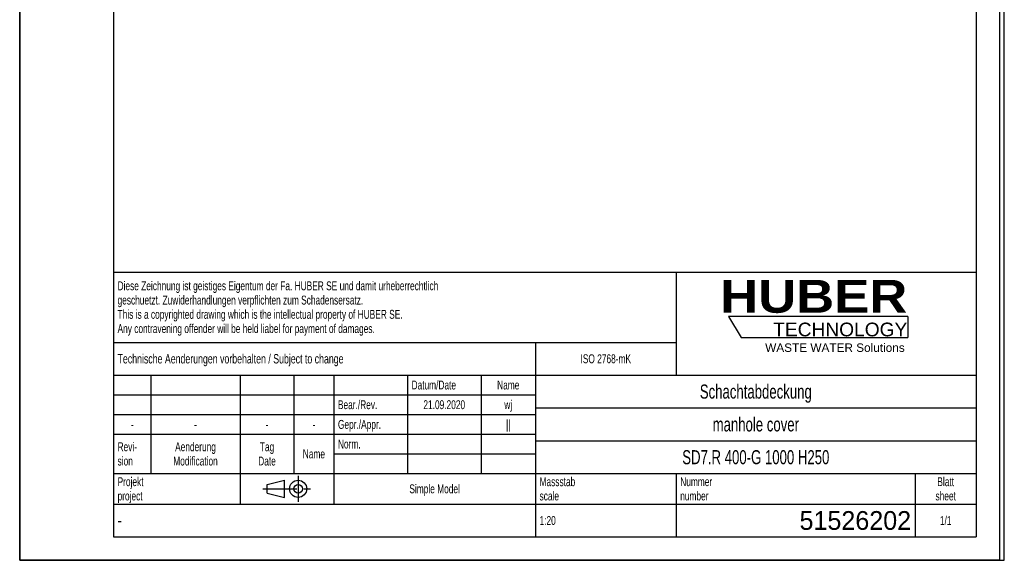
# Model space of a CAD drawing. Header units: millimetres. Extents: x 0 to 4200, y 0 to 5940.
# Tile 1 of 42: x 0 to 4200, y 0 to 2307. Entities that reach past the tile are written whole.
import ezdxf

# ---------------------------------------------------------------- set-up
doc = ezdxf.new("R2010")
doc.units = ezdxf.units.MM
doc.header["$LTSCALE"] = 387.2
doc.linetypes.add('CENTER', pattern=[0.6, 0.375, -0.075, 0.075, -0.075])
doc.layers.get('0').update_dxf_attribs({"linetype": 'CONTINUOUS'})
doc.layers.add('_ZEICHNUNGSELEM', color=7, linetype='CONTINUOUS')
doc.layers.add('HUBER_Logo_BL0', color=7, linetype='CONTINUOUS')
doc.styles.get("Standard").update_dxf_attribs({"font": 'txt', "width": 0.7})
doc.styles.add('TEXTSTYLE_2', font='ariblk.ttf')
doc.styles.add('TEXTSTYLE_3', font='arial.ttf')
doc.styles.add('TEXTSTYLE_5', font='txt', dxfattribs={"width": 0.8})
doc.styles.add('TEXTSTYLE_6', font='txt')

# ---------------------------------------------------------------- blocks, each defined once
blk = doc.blocks.new('HUBER_LOGO_BL0', base_point=(3411.6, 1009.5))
at = {"layer": 'HUBER_Logo_BL0', "color": 5, "linetype": 'Continuous'}
for p, q in [((3788.5, 1040.5), (3023.5, 1040.5)), ((3023.5, 1040.5), (3077.5, 950.5)), ((3788.5, 1040.5), (3788.5, 950.5)), ((3077.5, 950.5), (3788.5, 950.5))]:
    blk.add_line(p, q, dxfattribs=at)
at = {"layer": 'HUBER_Logo_BL0', "color": 2, "linetype": 'Continuous', "attachment_point": 3, "line_spacing_factor": 0.78}
for s, insert, char_height, width, style in [('HUBER\\P\\fArial;\\H58.5;TECHNOLOGY ', (3786.3, 1196.7), 140.4, 775.343, 'TEXTSTYLE_2'), ('WASTE WATER Solutions', (3775.2, 925.3), 36, 594.067, 'TEXTSTYLE_3')]:
    blk.add_mtext(s, dxfattribs=dict(at, insert=insert, char_height=char_height, width=width, style=style))
blk = doc.blocks.new('PROJEKTIONSMETHODE_1_BL1', base_point=(1140, 305))
at = {"color": 2, "linetype": 'Continuous'}
for p, q in [((1055.7, 323.3), (1129, 341.7)), ((1129, 268.3), (1129, 341.7)), ((1055.7, 286.7), (1055.7, 323.3)), ((1055.7, 286.7), (1129, 268.3))]:
    blk.add_line(p, q, dxfattribs=at)
at = {"color": 2, "linetype": 'CENTER'}
for p, q in [((1187.7, 360), (1187.7, 250)), ((1037.3, 305), (1242.7, 305))]:
    blk.add_line(p, q, dxfattribs=at)
at = {"color": 2, "linetype": 'Continuous'}
for radius in [36.7, 18.3]:
    blk.add_circle((1187.7, 305), radius, dxfattribs=at)
blk = doc.blocks.new('*T6')
at = {"color": 3, "linetype": 'Continuous'}
for p, q in [((0, 0), (3680, 0)), ((0, 0), (0, -1130)), ((2400, 0), (2400, -440)), ((3680, 0), (3680, -1130)), ((0, -300), (2400, -300)), ((1800, -300), (1800, -1130)), ((0, -440), (3680, -440)), ((160, -440), (160, -860)), ((540, -440), (540, -990)), ((770, -440), (770, -860)), ((940, -440), (940, -990)), ((1254, -440), (1254, -860)), ((1568, -440), (1568, -860)), ((0, -524), (1800, -524)), ((1800, -580), (3680, -580)), ((0, -608), (1800, -608)), ((0, -692), (1800, -692)), ((1800, -720), (3680, -720)), ((940, -776), (1800, -776)), ((0, -860), (3680, -860)), ((2400, -860), (2400, -1130)), ((3420, -860), (3420, -1130)), ((0, -990), (3680, -990)), ((0, -1130), (3680, -1130))]:
    blk.add_line(p, q, dxfattribs=at)
at = {"layer": '_ZEICHNUNGSELEM', "color": 2, "linetype": 'Continuous', "line_spacing_factor": 0.96}
for s, insert, char_height, width, attachment_point in [('Diese Zeichnung ist geistiges Eigentum der Fa. HUBER SE und damit urheberrechtlich \\Pgeschuetzt. Zuwiderhandlungen verpflichten zum Schadensersatz.\\PThis is a copyrighted drawing which is the intellectual property of HUBER SE.\\PAny contravening offender will be held liabel for payment of damages.', (17.5, -39.8), 38, 4429.714, 1), ('Technische Aenderungen vorbehalten / Subject to change', (17.5, -350), 40, 3049.524, 1), ('ISO 2768-mK', (2100, -351), 38, 665.905, 2), ('Datum/Date', (1271.5, -463), 38, 584.476, 1), ('Name', (1684, -463), 38, 253.333, 2), ('Schachtabdeckung', (2740, -480), 60, 1360, 2), ('Bear./Rev.', (957.5, -547), 38, 544.667, 1), ('wj', (1684, -547), 38, 128.476, 2), ('21.09.2020', (1411, -547), 38, 562.762, 2), ('Gepr./Appr.', (957.5, -631), 38, 598.952, 1), ('||', (1684, -631), 38, 101.333, 2), ('manhole cover', (2740, -620), 60, 1128.571, 2), ('-', (80, -631), 38, 68.762, 2), ('-', (350, -631), 38, 68.762, 2), ('-', (655, -631), 38, 68.762, 2), ('-', (855, -631), 38, 68.762, 2), ('Revi-\\Psion', (17.5, -726.6), 38, 276.857, 1), ('Aenderung\\PModification', (350, -726.6), 38, 591.714, 2), ('Tag\\PDate', (655, -726.6), 38, 220.762, 2), ('Norm. ', (957.5, -715), 38, 351.048, 1), ('Name', (855, -757), 38, 253.333, 2), ('SD7.R 400-G 1000 H250', (2740, -760), 60, 1948.571, 2), ('Projekt\\Pproject', (17.5, -875.6), 38, 367.333, 1), ('Massstab\\Pscale', (1817.5, -875.6), 38, 448.762, 1), ('Nummer\\Pnumber', (2417.5, -875.6), 38, 372.762, 1), ('Blatt\\Psheet', (3550, -875.6), 38, 260.571, 2), ('Simple Model', (1370, -906), 38, 656.857, 2), ('1:20', (1817.5, -1041), 38, 204.476, 1), ('1/1', (3550, -1041), 38, 159.238, 2)]:
    blk.add_mtext(s, dxfattribs=dict(at, insert=insert, char_height=char_height, width=width, attachment_point=attachment_point))
for s, insert, char_height, width, attachment_point, style in [('51526202', (3402.5, -1020), 80, 1093.333, 3, 'TEXTSTYLE_6'), ('-', (17.5, -1035), 50, 36.667, 1, 'TEXTSTYLE_5')]:
    blk.add_mtext(s, dxfattribs=dict(at, insert=insert, char_height=char_height, width=width, attachment_point=attachment_point, style=style))

msp = doc.modelspace()

# ---------------------------------------------------------------- linework, layer by layer
at = {"color": 7, "linetype": 'Continuous'}
for p, q in [((0, 0), (0, 5940)), ((0, 0), (0, 5940)), ((4200, 0), (4200, 5940)), ((4200, 0), (4200, 5940)), ((0, 0), (4200, 0)), ((0, 0), (4200, 0))]:
    msp.add_line(p, q, dxfattribs=at)
at = {"color": 3, "linetype": 'Continuous'}
for p, q in [((4180, 5900), (4180, 0)), ((0, 2970), (0, 0)), ((4180, 0), (0, 0))]:
    msp.add_line(p, q, dxfattribs=at)
at = {"color": 5, "linetype": 'Continuous'}
for p, q in [((400, 5800), (400, 100)), ((4080, 5800), (4080, 100)), ((400, 100), (4080, 100))]:
    msp.add_line(p, q, dxfattribs=at)

# ---------------------------------------------------------------- block references
msp.add_blockref('*T6', (400, 1230))
at = {"color": 2, "linetype": 'Continuous'}
msp.add_blockref('PROJEKTIONSMETHODE_1_BL1', (1140, 305), dxfattribs=at)
at = {"layer": 'HUBER_Logo_BL0'}
msp.add_blockref('HUBER_LOGO_BL0', (3411.59, 1009.55), dxfattribs=at)

doc.saveas('drawing.dxf')
